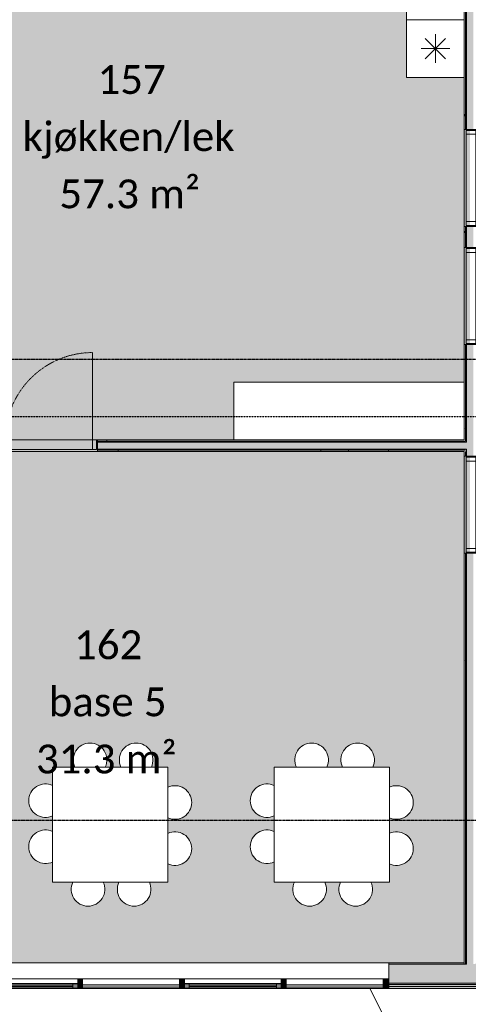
# Model space of a CAD drawing. Header units: millimetres. Extents: x -66110 to 16285, y -16697 to 38719.
# Tile 7 of 55: x -47740 to -43068, y -6719 to 3537. Entities that reach past the tile are written whole.
import ezdxf

# ---------------------------------------------------------------- set-up
doc = ezdxf.new("R2010")
doc.units = ezdxf.units.MM
for name, pattern in [('Dash 1mm', [2, 1, -1]), ('Grid Line', [5, 2, -1, 1, -1]), ('Overhead', [3.96875, 2.38125, -1.5875])]:
    doc.linetypes.add(name, pattern=pattern)
for name, color, linetype, lineweight in [('Curtain Panels', 7, 'Continuous', 9), ('Curtain Wall Mullions', 7, 'Continuous', 18), ('Doors', 7, 'Dash 1mm', 9), ('IfcAnnotation', 7, 'Continuous', 9), ('IfcCurtainWall', 7, 'Continuous', 9), ('IfcDoor', 7, 'Continuous', 9), ('IfcGrid', 7, 'Continuous', 9), ('IfcSlab', 7, 'Continuous', 9), ('IfcWall', 7, 'Continuous', 9), ('IfcWindow', 7, 'Continuous', 9), ('Not Exported', 7, 'Continuous', 9), ('Windows', 7, 'Continuous', 9)]:
    doc.layers.add(name, color=color, linetype=linetype, lineweight=lineweight)
doc.layers.add('IfcFurniture', color=9, linetype='Continuous', lineweight=9, true_color=0x808080)
doc.styles.add('Calibri', font='calibri.ttf', dxfattribs={"height": 300})
pattern_1 = [(0, (0, 0), (812.8, 203.2), [67.056, -542.544, 67.056, -542.544, -3251.2]), (0, (0, 0), (812.8, 203.2), [-1219.2, 67.056, -1152.144, 67.056, -542.544, -1422.4]), (0, (0, 0), (812.8, 203.2), [-3048, 67.056, -339.344, 67.056, -948.944]), (120, (304.8, 101.6), (-582.37636, 602.30545), [67.056, -542.544, 67.056, -542.544, -3251.2]), (120, (304.8, 101.6), (-582.37636, 602.30545), [-1219.2, 67.056, -1152.144, 67.056, -542.544, -1422.4]), (120, (304.8, 101.6), (-582.37636, 602.30545), [-3048, 67.056, -339.344, 67.056, -948.944]), (240, (406.4, 508), (-230.42364, -805.50545), [67.056, -542.544, 67.056, -542.544, -3251.2]), (240, (406.4, 508), (-230.42364, -805.50545), [-1219.2, 67.056, -1152.144, 67.056, -542.544, -1422.4]), (240, (406.4, 508), (-230.42364, -805.50545), [-3048, 67.056, -339.344, 67.056, -948.944])]

# ---------------------------------------------------------------- blocks, each defined once
blk = doc.blocks.new('ARK_2119_70_0_rvt-1-plan 01 ny 200')
at = {"layer": 'IfcSlab'}
blk.add_line((-42489, -9753), (-44092, -6554), dxfattribs=at)
blk = doc.blocks.new('Dør Enkel_Glassfelt - D10x21__Glassfelt-1960048-plan 01 ny 200')
at = {"layer": 'Doors', "linetype": 'Continuous'}
for p, q in [((-455, 40), (-495, 40)), ((-495, 40), (-495, -60)), ((-455, -60), (-455, 40)), ((455, -60), (455, 40)), ((495, 40), (455, 40)), ((495, -60), (495, 40)), ((-495, -60), (-455, -60)), ((455, -60), (495, -60))]:
    blk.add_line(p, q, dxfattribs=at)
at = {"layer": 'Doors', "color": 150, "linetype": 'Continuous', "true_color": 0x0080ff}
blk.add_line((455, -60), (455, -970), dxfattribs=at)
at = {"layer": 'Doors'}
blk.add_arc((455, -60), 910, 180, 270, dxfattribs=at)
at = {"layer": 'IfcDoor'}
for p, q in [((-455, 40), (455, 40)), ((-455, -60), (455, -60))]:
    blk.add_line(p, q, dxfattribs=at)
blk = doc.blocks.new('Dør Enkel_Glassfelt - D10x21__Glassfelt-1960222-plan 01 ny 200')
at = {"layer": 'Doors', "color": 150, "linetype": 'Continuous', "true_color": 0x0080ff}
blk.add_line((455, 60), (455, 970), dxfattribs=at)
at = {"layer": 'Doors', "linetype": 'Continuous'}
for p, q in [((-495, -40), (-495, 60)), ((-495, 60), (-455, 60)), ((-455, 60), (-455, -40)), ((455, 60), (455, -40)), ((455, 60), (495, 60)), ((495, 60), (495, -40)), ((-455, -40), (-495, -40)), ((495, -40), (455, -40))]:
    blk.add_line(p, q, dxfattribs=at)
at = {"layer": 'Doors'}
blk.add_arc((455, 60), 910, 90, 180, dxfattribs=at)
at = {"layer": 'IfcDoor'}
for p, q in [((-455, 60), (455, 60)), ((-455, -40), (455, -40))]:
    blk.add_line(p, q, dxfattribs=at)
blk = doc.blocks.new('_furniture_boks instance - _furniture_boks instance-1821464-plan 01 ny 200')
at = {"layer": 'IfcFurniture'}
for p, q in [((600, 600), (-600, 600)), ((-600, 600), (-600, -600)), ((600, -600), (600, 600)), ((-600, -600), (600, -600))]:
    blk.add_line(p, q, dxfattribs=at)
blk = doc.blocks.new('stol7 - stol-1975047-plan 01 ny 200')
at = {"layer": 'IfcFurniture'}
for start, end in [(360, 115.2371), (244.7629, 0)]:
    blk.add_arc((-3991, 44763), 175, start, end, dxfattribs=at)
blk = doc.blocks.new('stol111 - stol-1975056-plan 01 ny 200')
at = {"layer": 'IfcFurniture'}
for start, end in [(360, 115.2371), (244.7629, 0)]:
    blk.add_arc((-3991, 44683), 175, start, end, dxfattribs=at)
blk = doc.blocks.new('stol112 - stol-1975065-plan 01 ny 200')
at = {"layer": 'IfcFurniture'}
for start, end in [(90, 205.2371), (334.7629, 90)]:
    blk.add_arc((-4535, 45346), 175, start, end, dxfattribs=at)
blk = doc.blocks.new('stol113 - stol-1975074-plan 01 ny 200')
at = {"layer": 'IfcFurniture'}
for start, end in [(90, 205.2371), (334.7629, 90)]:
    blk.add_arc((-4615, 45346), 175, start, end, dxfattribs=at)
blk = doc.blocks.new('stol114 - stol-1975083-plan 01 ny 200')
at = {"layer": 'IfcFurniture'}
for start, end in [(154.7629, 270), (270, 25.2371)]:
    blk.add_arc((-5160, 43634), 175, start, end, dxfattribs=at)
blk = doc.blocks.new('stol115 - stol-1975092-plan 01 ny 200')
at = {"layer": 'IfcFurniture'}
for start, end in [(154.7629, 270), (270, 25.2371)]:
    blk.add_arc((-5080, 43634), 175, start, end, dxfattribs=at)
blk = doc.blocks.new('stol116 - stol-1975101-plan 01 ny 200')
at = {"layer": 'IfcFurniture'}
for start, end in [(64.7629, 180), (180, 295.2371)]:
    blk.add_arc((-5704, 44177), 175, start, end, dxfattribs=at)
blk = doc.blocks.new('stol117 - stol-1975110-plan 01 ny 200')
at = {"layer": 'IfcFurniture'}
for start, end in [(64.7629, 180), (180, 295.2371)]:
    blk.add_arc((-5704, 44257), 175, start, end, dxfattribs=at)
blk = doc.blocks.new('stol118 - stol-1975163-plan 01 ny 200')
at = {"layer": 'IfcFurniture'}
for start, end in [(360, 115.2371), (244.7629, 0)]:
    blk.add_arc((-3991, 47070), 175, start, end, dxfattribs=at)
blk = doc.blocks.new('stol119 - stol-1975172-plan 01 ny 200')
at = {"layer": 'IfcFurniture'}
for start, end in [(360, 115.2371), (244.7629, 0)]:
    blk.add_arc((-3991, 46990), 175, start, end, dxfattribs=at)
blk = doc.blocks.new('stol120 - stol-1975181-plan 01 ny 200')
at = {"layer": 'IfcFurniture'}
for start, end in [(90, 205.2371), (334.7629, 90)]:
    blk.add_arc((-4535, 47653), 175, start, end, dxfattribs=at)
blk = doc.blocks.new('stol121 - stol-1975190-plan 01 ny 200')
at = {"layer": 'IfcFurniture'}
for start, end in [(90, 205.2371), (334.7629, 90)]:
    blk.add_arc((-4615, 47653), 175, start, end, dxfattribs=at)
blk = doc.blocks.new('stol122 - stol-1975199-plan 01 ny 200')
at = {"layer": 'IfcFurniture'}
for start, end in [(154.7629, 270), (270, 25.2371)]:
    blk.add_arc((-5160, 45941), 175, start, end, dxfattribs=at)
blk = doc.blocks.new('stol123 - stol-1975208-plan 01 ny 200')
at = {"layer": 'IfcFurniture'}
for start, end in [(154.7629, 270), (270, 25.2371)]:
    blk.add_arc((-5080, 45941), 175, start, end, dxfattribs=at)
blk = doc.blocks.new('stol124 - stol-1975217-plan 01 ny 200')
at = {"layer": 'IfcFurniture'}
for start, end in [(64.7629, 180), (180, 295.2371)]:
    blk.add_arc((-5704, 46485), 175, start, end, dxfattribs=at)
blk = doc.blocks.new('stol125 - stol-1975226-plan 01 ny 200')
at = {"layer": 'IfcFurniture'}
for start, end in [(64.7629, 180), (180, 295.2371)]:
    blk.add_arc((-5704, 46565), 175, start, end, dxfattribs=at)
blk = doc.blocks.new('_furniture_boks instance - _furniture_boks instance-1976783-plan 01 ny 200')
at = {"layer": 'IfcFurniture'}
for p, q in [((600, 300), (-600, 300)), ((-600, 300), (-600, -300)), ((600, -300), (600, 300)), ((-600, -300), (600, -300))]:
    blk.add_line(p, q, dxfattribs=at)
blk = doc.blocks.new('_furniture_boks instance - _furniture_boks instance-1978226-plan 01 ny 200')
at = {"layer": 'IfcFurniture'}
for p, q in [((1200, 300), (-1200, 300)), ((-1200, 300), (-1200, -300)), ((1200, -300), (1200, 300)), ((-1200, -300), (1200, -300))]:
    blk.add_line(p, q, dxfattribs=at)
blk = doc.blocks.new('System Panel - Gf100-1946557-plan 01 ny 200')
at = {"layer": 'IfcCurtainWall', "true_color": 0x80ffff}
blk.add_hatch(color=131, dxfattribs=at).paths.add_polyline_path([(505, -13), (-505, -13), (-505, -38), (505, -38)])
at = {"layer": 'Curtain Panels'}
for p, q in [((505, -13), (-505, -13)), ((-505, -13), (-505, -38)), ((-505, -38), (505, -38)), ((505, -38), (505, -13))]:
    blk.add_line(p, q, dxfattribs=at)
blk = doc.blocks.new('Rectangular Mullion - 50x100 høyre-1946552-plan 01 ny 200')
at = {"layer": 'IfcCurtainWall'}
for p, q in [((-57404, -805), (-57404, -1815)), ((-57304, -1815), (-57304, -805))]:
    blk.add_line(p, q, dxfattribs=at)
blk = doc.blocks.new('Rectangular Mullion - 50x100 høyre-1946553-plan 01 ny 200')
at = {"layer": 'IfcCurtainWall'}
for p, q in [((-57404, -2925), (-57404, -3935)), ((-57304, -3935), (-57304, -2925))]:
    blk.add_line(p, q, dxfattribs=at)
blk = doc.blocks.new('Rectangular Mullion - 50x100 venstre-2031598-plan 01 ny 200')
at = {"layer": 'IfcCurtainWall', "true_color": 0xa62f11}
blk.add_hatch(color=24, dxfattribs=at).paths.add_polyline_path([(-60, 50), (-10, 50), (-10, -50), (-60, -50)])
at = {"layer": 'Curtain Wall Mullions'}
for p, q in [((-60, -50), (-60, 50)), ((-60, 50), (-10, 50)), ((-10, 50), (-10, -50)), ((-1, -50), (-1, 50)), ((-1, 50), (0, 50)), ((0, 50), (0, -50)), ((-10, -50), (-60, -50)), ((0, -50), (-1, -50))]:
    blk.add_line(p, q, dxfattribs=at)
blk = doc.blocks.new('Rectangular Mullion - 50x100-1874893-plan 01 ny 200')
at = {"layer": 'IfcCurtainWall', "true_color": 0xa62f11}
blk.add_hatch(color=24, dxfattribs=at).paths.add_polyline_path([(-25, 50), (25, 50), (25, -50), (-25, -50)])
at = {"layer": 'Curtain Wall Mullions'}
for p, q in [((-25, 50), (25, 50)), ((-25, -50), (-25, 50)), ((25, 50), (25, -50)), ((25, -50), (-25, -50))]:
    blk.add_line(p, q, dxfattribs=at)
blk = doc.blocks.new('System Panel - Gf100-1946558-plan 01 ny 200')
at = {"layer": 'IfcCurtainWall', "true_color": 0x80ffff}
blk.add_hatch(color=131, dxfattribs=at).paths.add_polyline_path([(-505, -38), (505, -38), (505, -13), (-505, -13)])
at = {"layer": 'Curtain Panels'}
for p, q in [((505, -13), (-505, -13)), ((-505, -13), (-505, -38)), ((-505, -38), (505, -38)), ((505, -38), (505, -13))]:
    blk.add_line(p, q, dxfattribs=at)
blk = doc.blocks.new('Rectangular Mullion - 50x100 høyre-1946554-plan 01 ny 200')
at = {"layer": 'IfcCurtainWall'}
for p, q in [((-57404, -3985), (-57404, -4995)), ((-57304, -4995), (-57304, -3985)), ((-57404, -5045), (-57404, -5054)), ((-57304, -5054), (-57304, -5045))]:
    blk.add_line(p, q, dxfattribs=at)
blk = doc.blocks.new('Curtain Wall-Awning - Curtain Wall-Awning-2075036-plan 01 ny 200')
at = {"layer": 'IfcWindow'}
for p, q in [((-505, 0), (505, 0)), ((505, -50), (-505, -50))]:
    blk.add_line(p, q, dxfattribs=at)
at = {"layer": 'Windows'}
for p, q in [((-505, -50), (-505, 0)), ((-505, 0), (-505, -50)), ((-455, 0), (-505, 0)), ((-505, -50), (-455, -50)), ((-455, -50), (-455, 0)), ((-455, -25), (455, -25)), ((455, 0), (505, 0)), ((455, -50), (455, 0)), ((505, -50), (455, -50)), ((505, 0), (505, -50)), ((505, 0), (505, -50))]:
    blk.add_line(p, q, dxfattribs=at)
blk = doc.blocks.new('Rectangular Mullion - 50x100 venstre-V83-plan 01 ny 200')
at = {"layer": 'IfcCurtainWall', "true_color": 0xa62f11}
h = blk.add_hatch(color=24, dxfattribs=at)
h.paths.add_polyline_path([(-1, 50), (0, 50), (-1, -50)])
h.paths.add_polyline_path([(-60, 50), (-10, 50), (-10, -50), (-60, -50)])
at = {"layer": 'Curtain Wall Mullions'}
for p, q in [((-60, -50), (-60, 50)), ((-60, 50), (-10, 50)), ((-10, 50), (-10, -50)), ((-1, -50), (-1, 50)), ((-1, 50), (0, 50)), ((0, 50), (0, -50)), ((-10, -50), (-60, -50)), ((0, -50), (-1, -50))]:
    blk.add_line(p, q, dxfattribs=at)
blk = doc.blocks.new('Dør Enkel - D10x21-1991679-plan 01 ny 200')
at = {"layer": 'Doors', "linetype": 'Continuous'}
for p, q in [((-455, 40), (-495, 40)), ((-495, 40), (-495, -60)), ((-455, -60), (-455, 40)), ((455, -60), (455, 40)), ((495, 40), (455, 40)), ((495, -60), (495, 40)), ((-495, -60), (-455, -60)), ((455, -60), (455, -970)), ((455, -60), (495, -60))]:
    blk.add_line(p, q, dxfattribs=at)
at = {"layer": 'Doors'}
blk.add_arc((455, -60), 910, 180, 270, dxfattribs=at)
at = {"layer": 'IfcDoor'}
for p, q in [((-455, 40), (455, 40)), ((-455, -60), (455, -60))]:
    blk.add_line(p, q, dxfattribs=at)
blk = doc.blocks.new('fast_innredning_kjøl_frys - fast_innredning_kjøl_frys-1976784-plan 01 ny 200')
at = {"layer": 'IfcAnnotation', "color": 8, "true_color": 0x808080}
for p, q in [((-300, 300), (-300, -300)), ((300, 300), (-300, 300)), ((300, -300), (300, 300)), ((-106, 106), (106, -106)), ((106, 106), (-106, -106)), ((0, 150), (0, -150)), ((-150, 0), (150, 0)), ((-300, -300), (300, -300))]:
    blk.add_line(p, q, dxfattribs=at)

msp = doc.modelspace()

# ---------------------------------------------------------------- hatches: boundary and pattern name
at = {"layer": 'IfcWall', "true_color": 0x787878}
h = msp.add_hatch(dxfattribs=at)
h.set_pattern_fill('FP_1', color=8, style=0, pattern_type=2)
h.set_pattern_definition(pattern_1)
h.paths.add_polyline_path([(-43098, 3400), (-43098, 7137), (-43110, 7137), (-43110, 3400)])
h = msp.add_hatch(dxfattribs=at)
h.set_pattern_fill('FP_1', color=8, style=0, pattern_type=2)
h.set_pattern_definition(pattern_1)
h.paths.add_polyline_path([(-43085, 3400), (-43085, 7137), (-43098, 7137), (-43098, 3400)])
at = {"layer": 'IfcWall', "lineweight": 5, "true_color": 0xffffcd}
msp.add_hatch(color=7, dxfattribs=at).paths.add_polyline_path([(-43085, 3400), (-43015, 3400), (-43015, 7137), (-43085, 7137), (-43085, 3552)])
at = {"layer": 'IfcWall', "true_color": 0x787878}
h = msp.add_hatch(dxfattribs=at)
h.set_pattern_fill('FP_1', color=8, style=0, pattern_type=2)
h.set_pattern_definition(pattern_1)
h.paths.add_polyline_path([(-43098, -960), (-43098, -948), (-43110, -948), (-43110, -960)])
h.paths.add_polyline_path([(-43098, -853), (-43098, 154), (-43110, 154), (-43110, -853)])
h.paths.add_polyline_path([(-43110, 1164), (-43098, 1164), (-43098, 1384), (-43110, 1384)])
h.paths.add_polyline_path([(-43110, 2394), (-43098, 2394), (-43098, 3400), (-43110, 3400), (-43110, 2694)])
h = msp.add_hatch(dxfattribs=at)
h.set_pattern_fill('FP_1', color=8, style=0, pattern_type=2)
h.set_pattern_definition(pattern_1)
h.paths.add_polyline_path([(-43098, -948), (-43085, -948), (-43085, -935), (-43098, -935)])
h.paths.add_polyline_path([(-43085, -865), (-43085, 154), (-43098, 154), (-43098, -865)])
h.paths.add_polyline_path([(-43085, 1164), (-43085, 1384), (-43098, 1384), (-43098, 1164)])
h.paths.add_polyline_path([(-43085, 2394), (-43085, 3400), (-43098, 3400), (-43098, 2394)])
at = {"layer": 'IfcWall', "lineweight": 5, "true_color": 0xffffcd}
h = msp.add_hatch(color=7, dxfattribs=at)
h.paths.add_polyline_path([(-43085, -935), (-43015, -935), (-43015, 154), (-43085, 154), (-43085, -865)])
h.paths.add_polyline_path([(-43015, 1164), (-43015, 1384), (-43085, 1384), (-43085, 1164)])
h.paths.add_polyline_path([(-43015, 2394), (-43015, 3400), (-43085, 3400), (-43085, 2394)])
h = msp.add_hatch(color=7, dxfattribs=at)
h.paths.add_polyline_path([(-43085, -935), (-43085, -865), (-46930, -865), (-46930, -935), (-43098, -935)])
h.paths.add_polyline_path([(-50755, -935), (-50755, -865), (-52165, -865), (-52165, -935), (-51948, -935)])
h.paths.add_polyline_path([(-49745, -935), (-47940, -935), (-47940, -865), (-49745, -865)])
at = {"layer": 'IfcWall', "true_color": 0x787878}
h = msp.add_hatch(dxfattribs=at)
h.set_pattern_fill('FP_1', color=8, style=0, pattern_type=2)
h.set_pattern_definition(pattern_1)
h.paths.add_polyline_path([(-45511, -865), (-43098, -865), (-43098, -853), (-46930, -853), (-46930, -865)])
h.paths.add_polyline_path([(-49085, -865), (-47940, -865), (-47940, -853), (-49745, -853), (-49745, -865), (-49374, -865)])
h.paths.add_polyline_path([(-52153, -865), (-50755, -865), (-50755, -853), (-52153, -853)])
h = msp.add_hatch(dxfattribs=at)
h.set_pattern_fill('FP_1', color=8, style=0, pattern_type=2)
h.set_pattern_definition(pattern_1)
h.paths.add_polyline_path([(-52140, -853), (-50755, -853), (-50755, -840), (-52140, -840)])
h.paths.add_polyline_path([(-49745, -853), (-47940, -853), (-47940, -840), (-49745, -840)])
h.paths.add_polyline_path([(-43258, -853), (-43110, -853), (-43110, -840), (-46930, -840), (-46930, -853), (-43580, -853)])
h = msp.add_hatch(dxfattribs=at)
h.set_pattern_fill('FP_1', color=8, style=0, pattern_type=2)
h.set_pattern_definition(pattern_1)
h.paths.add_polyline_path([(-43098, -948), (-43098, -935), (-46930, -935), (-46930, -948), (-43110, -948)])
h.paths.add_polyline_path([(-52153, -948), (-50755, -948), (-50755, -935), (-52153, -935)])
h.paths.add_polyline_path([(-49745, -948), (-49085, -948), (-49085, -935), (-49745, -935)])
h.paths.add_polyline_path([(-48990, -948), (-47940, -948), (-47940, -935), (-49015, -935), (-49015, -948), (-49003, -948)])
h = msp.add_hatch(dxfattribs=at)
h.set_pattern_fill('FP_1', color=8, style=0, pattern_type=2)
h.set_pattern_definition(pattern_1)
h.paths.add_polyline_path([(-49110, -960), (-49098, -960), (-49098, -948), (-49745, -948), (-49745, -960), (-49374, -960)])
h.paths.add_polyline_path([(-52140, -960), (-50755, -960), (-50755, -948), (-52140, -948)])
h.paths.add_polyline_path([(-49003, -960), (-47940, -960), (-47940, -948), (-49003, -948)])
h.paths.add_polyline_path([(-45511, -960), (-43110, -960), (-43110, -948), (-46930, -948), (-46930, -960)])
h = msp.add_hatch(dxfattribs=at)
h.set_pattern_fill('FP_1', color=8, style=0, pattern_type=2)
h.set_pattern_definition(pattern_1)
h.paths.add_polyline_path([(-43110, -6300), (-43098, -6300), (-43098, -2020), (-43110, -2020), (-43110, -6288)])
h.paths.add_polyline_path([(-43110, -1010), (-43098, -1010), (-43098, -960), (-43110, -960)])
h = msp.add_hatch(dxfattribs=at)
h.set_pattern_fill('FP_1', color=8, style=0, pattern_type=2)
h.set_pattern_definition(pattern_1)
h.paths.add_polyline_path([(-43085, -6300), (-43085, -2020), (-43098, -2020), (-43098, -6300)])
h.paths.add_polyline_path([(-43085, -1010), (-43085, -948), (-43098, -948), (-43098, -1010)])
at = {"layer": 'IfcWall', "lineweight": 5, "true_color": 0xffffcd}
h = msp.add_hatch(color=7, dxfattribs=at)
h.paths.add_polyline_path([(-43085, -6300), (-43015, -6300), (-43015, -2020), (-43085, -2020), (-43085, -6288)])
h.paths.add_polyline_path([(-43085, -1010), (-43015, -1010), (-43015, -935), (-43085, -935), (-43085, -960)])
h = msp.add_hatch(color=7, dxfattribs=at)
h.paths.add_polyline_path([(-40195, -6500), (-39205, -6500), (-39205, -6300), (-40195, -6300)])
h.paths.add_polyline_path([(-36750, -6500), (-36750, -6300), (-37295, -6300), (-37295, -6500), (-36950, -6500)])
h.paths.add_polyline_path([(-57150, -6500), (-54505, -6500), (-54505, -6300), (-57150, -6300)])
h.paths.add_polyline_path([(-48730, -6500), (-48205, -6500), (-48205, -6300), (-49695, -6300), (-49695, -6500), (-48990, -6500)])
h.paths.add_polyline_path([(-50805, -6500), (-50805, -6300), (-52295, -6300), (-52295, -6500), (-51240, -6500)])
h.paths.add_polyline_path([(-42937, -6500), (-42405, -6500), (-42405, -6300), (-43895, -6300), (-43895, -6500), (-42990, -6500)])
at = {"layer": 'IfcWall', "true_color": 0x787878}
h = msp.add_hatch(dxfattribs=at)
h.set_pattern_fill('FP_1', color=8, style=0, pattern_type=2)
h.set_pattern_definition(pattern_1)
h.paths.add_polyline_path([(-48205, -6300), (-48205, -6288), (-48990, -6288), (-48990, -6300), (-48730, -6300)])
h.paths.add_polyline_path([(-43895, -6300), (-43110, -6300), (-43110, -6288), (-43895, -6288)])
h.paths.add_polyline_path([(-51240, -6300), (-50805, -6300), (-50805, -6288), (-51240, -6288)])
h.paths.add_polyline_path([(-51340, -6300), (-51340, -6288), (-52140, -6288), (-52140, -6300), (-51948, -6300)])
h.paths.add_polyline_path([(-36963, -6300), (-36950, -6300), (-36950, -6288), (-37295, -6288), (-37295, -6300), (-37143, -6300)])
h.paths.add_polyline_path([(-39718, -6300), (-39610, -6300), (-39610, -6288), (-40195, -6288), (-40195, -6300)])
h.paths.add_polyline_path([(-57138, -6300), (-54505, -6300), (-54505, -6288), (-57138, -6288)])
h.paths.add_polyline_path([(-49110, -6300), (-49110, -6288), (-49695, -6288), (-49695, -6300), (-49374, -6300)])
h.paths.add_polyline_path([(-52295, -6300), (-52260, -6300), (-52260, -6288), (-52295, -6288)])
h.paths.add_polyline_path([(-39205, -6300), (-39205, -6288), (-39490, -6288), (-39490, -6300), (-39396, -6300)])
h.paths.add_polyline_path([(-42937, -6300), (-42405, -6300), (-42405, -6288), (-42990, -6288), (-42990, -6300)])
at = {"layer": 'IfcWall', "true_color": 0xa62f11}
h = msp.add_hatch(color=24, dxfattribs=at)
h.paths.add_polyline_path([(-57385, -6554), (-54505, -6554), (-54505, -6535), (-57385, -6535)])
h.paths.add_polyline_path([(-49695, -6554), (-48205, -6554), (-48205, -6535), (-49695, -6535)])
h.paths.add_polyline_path([(-50805, -6554), (-50805, -6535), (-52295, -6535), (-52295, -6554), (-51948, -6554)])
h.paths.add_polyline_path([(-40195, -6554), (-39205, -6554), (-39205, -6535), (-40195, -6535)])
h.paths.add_polyline_path([(-43895, -6554), (-42405, -6554), (-42405, -6535), (-43895, -6535)])
h.paths.add_polyline_path([(-37143, -6554), (-36696, -6554), (-36696, -6535), (-37295, -6535), (-37295, -6554)])
at = {"layer": 'IfcWall', "lineweight": 5, "true_color": 0xf0f0f0}
h = msp.add_hatch(color=7, dxfattribs=at)
h.paths.add_polyline_path([(-39205, -6535), (-39205, -6512), (-40195, -6512), (-40195, -6535), (-39718, -6535)])
h.paths.add_polyline_path([(-36750, -6535), (-36715, -6535), (-36715, -6512), (-37295, -6512), (-37295, -6535), (-37143, -6535)])
h.paths.add_polyline_path([(-57138, -6535), (-54505, -6535), (-54505, -6512), (-57362, -6512), (-57362, -6535), (-57150, -6535)])
h.paths.add_polyline_path([(-52295, -6535), (-50805, -6535), (-50805, -6512), (-52295, -6512)])
h.paths.add_polyline_path([(-49695, -6535), (-48205, -6535), (-48205, -6512), (-49695, -6512)])
h.paths.add_polyline_path([(-42937, -6535), (-42405, -6535), (-42405, -6512), (-43895, -6512), (-43895, -6535), (-43580, -6535)])
at = {"layer": 'IfcWall', "lineweight": 5, "true_color": 0x787878}
h = msp.add_hatch(color=8, dxfattribs=at)
h.paths.add_polyline_path([(-43895, -6512), (-42405, -6512), (-42405, -6500), (-43895, -6500)])
h.paths.add_polyline_path([(-54505, -6512), (-54505, -6500), (-57350, -6500), (-57350, -6512), (-55811, -6512)])
h.paths.add_polyline_path([(-51240, -6512), (-50805, -6512), (-50805, -6500), (-52295, -6500), (-52295, -6512), (-51253, -6512)])
h.paths.add_polyline_path([(-49695, -6512), (-48205, -6512), (-48205, -6500), (-49695, -6500)])
h.paths.add_polyline_path([(-39718, -6512), (-39205, -6512), (-39205, -6500), (-40195, -6500), (-40195, -6512)])
h.paths.add_polyline_path([(-37295, -6512), (-36738, -6512), (-36738, -6500), (-37295, -6500)])
at = {"layer": 'Not Exported', "true_color": 0xedfae6}
msp.add_hatch(color=7, dxfattribs=at).paths.add_polyline_path([(-46930, -900), (-46930, -840), (-45510, -840), (-45510, -240), (-43110, -240), (-43110, 154), (-43050, 154), (-43050, 1164), (-43110, 1164), (-43110, 1384), (-43050, 1384), (-43050, 2394), (-43110, 2394), (-43110, 2937), (-43710, 2937), (-43710, 7137), (-44245, 7137), (-44245, 7271), (-45255, 7271), (-45255, 7137), (-48990, 7137), (-48990, 2475), (-51030, 2475), (-51030, 2535), (-52040, 2534), (-52040, 2475), (-52140, 2475), (-52140, 1770), (-52200, 1770), (-52200, 760), (-52140, 760), (-52140, 220), (-52200, 220), (-52200, -790), (-52140, -790), (-52140, -840), (-50755, -840), (-50755, -900), (-49745, -900), (-49745, -840), (-47940, -840), (-47940, -900)])
at = {"layer": 'Not Exported', "true_color": 0xdee9dc}
h = msp.add_hatch(color=254, dxfattribs=at)
h.paths.add_polyline_path([(-43580, -6288), (-43110, -6288), (-43110, -2020), (-43050, -2020), (-43050, -1010), (-43110, -1010), (-43110, -960), (-46930, -960), (-46930, -900), (-47940, -900), (-47940, -960), (-48990, -960), (-48990, -1010), (-49050, -1010), (-49050, -2020), (-48990, -2020), (-48990, -2320), (-48627, -2322), (-48615, -2327), (-48605, -2334), (-48595, -2350), (-48591, -2365), (-48590, -2370), (-48592, -3283), (-48597, -3295), (-48605, -3305), (-48620, -3315), (-48635, -3319), (-48640, -3320), (-48990, -3320), (-48990, -6288), (-43895, -6288)])
h.paths.add_polyline_path([(-44241, -5697), (-44286, -5691), (-44328, -5673), (-44364, -5645), (-44392, -5609), (-44410, -5567), (-44416, -5522), (-44410, -5476), (-44398, -5448), (-44564, -5448), (-44552, -5476), (-44546, -5522), (-44552, -5567), (-44569, -5609), (-44597, -5645), (-44633, -5673), (-44675, -5691), (-44721, -5697), (-44766, -5691), (-44808, -5673), (-44844, -5645), (-44872, -5609), (-44890, -5567), (-44896, -5522), (-44890, -5476), (-44878, -5448), (-45090, -5448), (-45090, -5235), (-45119, -5247), (-45164, -5253), (-45209, -5247), (-45252, -5230), (-45288, -5202), (-45316, -5166), (-45333, -5123), (-45339, -5078), (-45330, -5025), (-45316, -4991), (-45288, -4954), (-45252, -4927), (-45209, -4909), (-45164, -4903), (-45119, -4909), (-45090, -4921), (-45090, -4755), (-45119, -4767), (-45164, -4773), (-45209, -4767), (-45252, -4750), (-45288, -4722), (-45316, -4686), (-45333, -4643), (-45339, -4598), (-45333, -4553), (-45316, -4511), (-45288, -4474), (-45252, -4447), (-45209, -4429), (-45164, -4423), (-45119, -4429), (-45090, -4441), (-45090, -4248), (-44856, -4248), (-44868, -4219), (-44874, -4167), (-44868, -4128), (-44851, -4086), (-44823, -4050), (-44787, -4022), (-44745, -4004), (-44699, -3998), (-44654, -4004), (-44612, -4022), (-44576, -4050), (-44548, -4086), (-44530, -4128), (-44524, -4173), (-44530, -4219), (-44542, -4248), (-44376, -4248), (-44388, -4219), (-44394, -4167), (-44388, -4128), (-44371, -4086), (-44343, -4050), (-44307, -4022), (-44265, -4004), (-44219, -3998), (-44174, -4004), (-44132, -4022), (-44096, -4050), (-44068, -4086), (-44050, -4128), (-44044, -4173), (-44050, -4219), (-44062, -4248), (-43890, -4248), (-43890, -4460), (-43861, -4448), (-43816, -4442), (-43771, -4448), (-43728, -4465), (-43692, -4493), (-43664, -4529), (-43647, -4572), (-43641, -4617), (-43647, -4662), (-43664, -4704), (-43692, -4741), (-43728, -4768), (-43771, -4786), (-43816, -4792), (-43861, -4786), (-43890, -4774), (-43890, -4940), (-43861, -4928), (-43816, -4922), (-43771, -4928), (-43728, -4945), (-43692, -4973), (-43664, -5009), (-43647, -5052), (-43641, -5097), (-43647, -5142), (-43664, -5184), (-43692, -5221), (-43728, -5248), (-43771, -5266), (-43816, -5272), (-43861, -5266), (-43890, -5254), (-43890, -5448), (-44084, -5448), (-44072, -5476), (-44066, -5522), (-44072, -5567), (-44089, -5609), (-44117, -5645), (-44153, -5673), (-44195, -5691), (-44224, -5694)])
h.paths.add_polyline_path([(-46548, -5697), (-46593, -5691), (-46635, -5673), (-46672, -5645), (-46699, -5609), (-46717, -5567), (-46723, -5522), (-46717, -5476), (-46705, -5448), (-46871, -5448), (-46859, -5476), (-46853, -5522), (-46859, -5567), (-46876, -5609), (-46904, -5645), (-46940, -5673), (-46983, -5691), (-47028, -5697), (-47073, -5691), (-47115, -5673), (-47152, -5645), (-47179, -5609), (-47197, -5567), (-47203, -5522), (-47197, -5476), (-47185, -5448), (-47397, -5448), (-47397, -5235), (-47426, -5247), (-47471, -5253), (-47517, -5247), (-47559, -5230), (-47595, -5202), (-47623, -5166), (-47640, -5123), (-47646, -5078), (-47637, -5025), (-47623, -4991), (-47595, -4954), (-47559, -4927), (-47517, -4909), (-47471, -4903), (-47426, -4909), (-47397, -4921), (-47397, -4755), (-47426, -4767), (-47471, -4773), (-47517, -4767), (-47559, -4750), (-47595, -4722), (-47623, -4686), (-47640, -4643), (-47646, -4598), (-47640, -4553), (-47623, -4511), (-47595, -4474), (-47559, -4447), (-47517, -4429), (-47471, -4423), (-47426, -4429), (-47397, -4441), (-47397, -4248), (-47164, -4248), (-47175, -4219), (-47181, -4167), (-47175, -4128), (-47158, -4086), (-47130, -4050), (-47094, -4022), (-47052, -4004), (-47006, -3998), (-46961, -4004), (-46919, -4022), (-46883, -4050), (-46855, -4086), (-46837, -4128), (-46831, -4173), (-46837, -4219), (-46849, -4248), (-46684, -4248), (-46695, -4219), (-46701, -4167), (-46695, -4128), (-46678, -4086), (-46650, -4050), (-46614, -4022), (-46572, -4004), (-46526, -3998), (-46481, -4004), (-46439, -4022), (-46403, -4050), (-46375, -4086), (-46357, -4128), (-46351, -4173), (-46357, -4219), (-46369, -4248), (-46197, -4248), (-46197, -4460), (-46168, -4448), (-46123, -4442), (-46078, -4448), (-46036, -4465), (-45999, -4493), (-45971, -4529), (-45954, -4572), (-45948, -4617), (-45954, -4662), (-45971, -4704), (-45999, -4741), (-46036, -4768), (-46078, -4786), (-46123, -4792), (-46168, -4786), (-46197, -4774), (-46197, -4940), (-46168, -4928), (-46123, -4922), (-46078, -4928), (-46036, -4945), (-45999, -4973), (-45971, -5009), (-45954, -5052), (-45948, -5097), (-45954, -5142), (-45971, -5184), (-45999, -5221), (-46036, -5248), (-46078, -5266), (-46123, -5272), (-46168, -5266), (-46197, -5254), (-46197, -5448), (-46391, -5448), (-46379, -5476), (-46373, -5522), (-46379, -5567), (-46396, -5609), (-46424, -5645), (-46460, -5673), (-46503, -5691)])
h.paths.add_polyline_path([(-48640, -3290), (-48630, -3287), (-48634, -3287), (-48638, -3289)])

# ---------------------------------------------------------------- linework, layer by layer
at = {"layer": 'IfcAnnotation', "linetype": 'Overhead', "lineweight": 25}
msp.add_line((-12300, -600), (-58150, -600), dxfattribs=at)
at = {"layer": 'IfcGrid', "color": 9, "linetype": 'Grid Line', "lineweight": 25, "true_color": 0xc0c0c0}
for p, q in [((-57870, 0), (4530, 0)), ((-55874, -4800), (4530, -4800))]:
    msp.add_line(p, q, dxfattribs=at)
at = {"layer": 'IfcWall'}
for p, q in [((-43098, 7137), (-43098, 2394)), ((-43085, 7137), (-43085, 2394)), ((-43098, 1384), (-43098, 1164)), ((-43085, 1384), (-43085, 1164)), ((-43098, 154), (-43098, -853)), ((-43085, 154), (-43085, -865)), ((-46930, -853), (-43098, -853)), ((-46930, -865), (-43085, -865)), ((-46930, -935), (-43085, -935)), ((-46930, -948), (-43098, -948)), ((-43098, -960), (-43098, -1010)), ((-43085, -935), (-43085, -1010)), ((-43098, -2020), (-43098, -6300)), ((-43085, -2020), (-43085, -6300)), ((-48205, -6288), (-43895, -6288)), ((-43085, -6300), (-43895, -6300)), ((-43110, -6288), (-43110, -6300)), ((-42405, -6500), (-43895, -6500)), ((-42405, -6512), (-43895, -6512)), ((-42405, -6535), (-43895, -6535))]:
    msp.add_line(p, q, dxfattribs=at)
at = {"layer": 'IfcWall', "lineweight": 18}
for p, q in [((-43110, 2937), (-43110, 2394)), ((-43110, 2394), (-42990, 2394)), ((-42990, 1384), (-43110, 1384)), ((-43110, 1384), (-43110, 1164)), ((-43110, 1164), (-42990, 1164)), ((-42990, 154), (-43110, 154)), ((-43110, 154), (-43110, -240)), ((-45511, -840), (-46930, -840)), ((-46930, -840), (-46930, -960)), ((-46930, -960), (-43110, -960)), ((-43110, -960), (-43110, -1010)), ((-43110, -1010), (-42990, -1010)), ((-42990, -2020), (-43110, -2020)), ((-43110, -2020), (-43110, -6288)), ((-43110, -6288), (-43895, -6288)), ((-43895, -6288), (-43895, -6554)), ((-43895, -6554), (-42405, -6554))]:
    msp.add_line(p, q, dxfattribs=at)
at = {"layer": 'Not Exported', "flags": 128}
for points in [[(-43110, 7137), (-48990, 7137), (-48990, 3475), (-48990, 3375), (-48990, 3373), (-48990, 2475), (-50640, 2475), (-52140, 2475), (-52140, 600), (-52140, -840), (-49050, -840), (-43110, -840), (-43110, 1274), (-43110, 3521)], [(-48990, -6288), (-43110, -6288), (-43110, -960), (-48990, -960)]]:
    msp.add_lwpolyline(points, close=True, dxfattribs=at)

# ---------------------------------------------------------------- block references
at = {"lineweight": 5}
msp.add_blockref('ARK_2119_70_0_rvt-1-plan 01 ny 200', (0, 0), dxfattribs=at)
at = {"layer": 'IfcAnnotation', "color": 8, "true_color": 0x808080, "rotation": 180}
msp.add_blockref('fast_innredning_kjøl_frys - fast_innredning_kjøl_frys-1976784-plan 01 ny 200', (-43410, 3237), dxfattribs=at)
at = {"layer": 'IfcCurtainWall'}
for name, p, rotation in [('Rectangular Mullion - 50x100 høyre-1946552-plan 01 ny 200', (-48950, 50850), 90.00000000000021), ('Rectangular Mullion - 50x100 høyre-1946552-plan 01 ny 200', (-48950, 50850), 90.00000000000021), ('Rectangular Mullion - 50x100 høyre-1946553-plan 01 ny 200', (-50010, 50850), 90.00000000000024), ('Rectangular Mullion - 50x100 høyre-1946553-plan 01 ny 200', (-50010, 50850), 90.00000000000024), ('Rectangular Mullion - 50x100 høyre-1946553-plan 01 ny 200', (-48950, 50850), 90.00000000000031), ('Rectangular Mullion - 50x100 høyre-1946553-plan 01 ny 200', (-48950, 50850), 90.00000000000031), ('Rectangular Mullion - 50x100 høyre-1946554-plan 01 ny 200', (-48950, 50850), 90.00000000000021), ('Rectangular Mullion - 50x100 høyre-1946554-plan 01 ny 200', (-48950, 50850), 90.00000000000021)]:
    msp.add_blockref(name, p, dxfattribs=dict(at, rotation=rotation))
at = {"layer": 'IfcCurtainWall', "extrusion": (0, 0, -1), "rotation": 180}
for name, p in [('Rectangular Mullion - 50x100-1874893-plan 01 ny 200', (47110, -6504)), ('Rectangular Mullion - 50x100-1874893-plan 01 ny 200', (47110, -6504)), ('Rectangular Mullion - 50x100-1874893-plan 01 ny 200', (46050, -6504)), ('Rectangular Mullion - 50x100-1874893-plan 01 ny 200', (46050, -6504)), ('Rectangular Mullion - 50x100-1874893-plan 01 ny 200', (44990, -6504)), ('Rectangular Mullion - 50x100-1874893-plan 01 ny 200', (44990, -6504)), ('Rectangular Mullion - 50x100 venstre-2031598-plan 01 ny 200', (43895, -6504)), ('Rectangular Mullion - 50x100 venstre-V83-plan 01 ny 200', (43895, -6504))]:
    msp.add_blockref(name, p, dxfattribs=at)
at = {"layer": 'IfcCurtainWall'}
for name, p in [('System Panel - Gf100-1946557-plan 01 ny 200', (-47640, -6504)), ('System Panel - Gf100-1946557-plan 01 ny 200', (-47640, -6504)), ('System Panel - Gf100-1946558-plan 01 ny 200', (-46580, -6504)), ('System Panel - Gf100-1946558-plan 01 ny 200', (-46580, -6504)), ('System Panel - Gf100-1946557-plan 01 ny 200', (-45520, -6504)), ('System Panel - Gf100-1946557-plan 01 ny 200', (-45520, -6504)), ('System Panel - Gf100-1946558-plan 01 ny 200', (-44460, -6504)), ('System Panel - Gf100-1946558-plan 01 ny 200', (-44460, -6504))]:
    msp.add_blockref(name, p, dxfattribs=at)
at = {"layer": 'IfcDoor'}
for name, p, rotation in [('Dør Enkel_Glassfelt - D10x21__Glassfelt-1960222-plan 01 ny 200', (-43050, 1889), 269.9999999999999), ('Dør Enkel_Glassfelt - D10x21__Glassfelt-1960048-plan 01 ny 200', (-43050, 659), 89.99999999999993), ('Dør Enkel - D10x21-1991679-plan 01 ny 200', (-43050, -1515), 89.99999999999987)]:
    msp.add_blockref(name, p, dxfattribs=dict(at, rotation=rotation))
msp.add_blockref('Dør Enkel_Glassfelt - D10x21__Glassfelt-1960222-plan 01 ny 200', (-47435, -900), dxfattribs=at)
at = {"layer": 'IfcFurniture'}
for name, p, rotation in [('_furniture_boks instance - _furniture_boks instance-1976783-plan 01 ny 200', (-43410, 3537), 89.99999999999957), ('_furniture_boks instance - _furniture_boks instance-1978226-plan 01 ny 200', (-44310, -540), 180), ('stol118 - stol-1975163-plan 01 ny 200', (63, -182), 90.00000000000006), ('stol119 - stol-1975172-plan 01 ny 200', (463, -182), 90.00000000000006), ('stol7 - stol-1975047-plan 01 ny 200', (63, -182), 90.00000000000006), ('stol111 - stol-1975056-plan 01 ny 200', (463, -182), 90.00000000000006), ('_furniture_boks instance - _furniture_boks instance-1821464-plan 01 ny 200', (-46797, -4848), 180), ('_furniture_boks instance - _furniture_boks instance-1821464-plan 01 ny 200', (-44490, -4848), 180), ('stol120 - stol-1975181-plan 01 ny 200', (182, -63), 90), ('stol123 - stol-1975208-plan 01 ny 200', (-182, 463), 90.00000000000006), ('stol112 - stol-1975065-plan 01 ny 200', (182, -63), 90), ('stol115 - stol-1975092-plan 01 ny 200', (-182, 463), 90.00000000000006), ('stol121 - stol-1975190-plan 01 ny 200', (182, -463), 90), ('stol122 - stol-1975199-plan 01 ny 200', (-182, 63), 90.00000000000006), ('stol113 - stol-1975074-plan 01 ny 200', (182, -463), 90), ('stol114 - stol-1975083-plan 01 ny 200', (-182, 63), 90.00000000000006), ('stol125 - stol-1975226-plan 01 ny 200', (-463, 182), 90.0000000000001), ('stol124 - stol-1975217-plan 01 ny 200', (-63, 182), 90.0000000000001), ('stol117 - stol-1975110-plan 01 ny 200', (-463, 182), 90.0000000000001), ('stol116 - stol-1975101-plan 01 ny 200', (-63, 182), 90.0000000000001)]:
    msp.add_blockref(name, p, dxfattribs=dict(at, rotation=rotation))
at = {"layer": 'Windows'}
for p in [(-47640, -6504), (-45520, -6504)]:
    msp.add_blockref('Curtain Wall-Awning - Curtain Wall-Awning-2075036-plan 01 ny 200', p, dxfattribs=at)

# ---------------------------------------------------------------- texts
at = {"layer": 'Not Exported', "char_height": 300, "attachment_point": 1, "style": 'Calibri'}
for s, insert, width in [('157', (-46930, 3064), 913.92), ('kjøkken/lek', (-47710, 2469), 2789.87), ('57.3 m²', (-47327, 1873), 1859.91), ('162', (-47174, -2824), 913.92), ('base 5', (-47438, -3419), 1539.24), ('31.3 m²', (-47571, -4014), 1859.91)]:
    msp.add_mtext(s, dxfattribs=dict(at, insert=insert, width=width))

doc.saveas('drawing.dxf')
